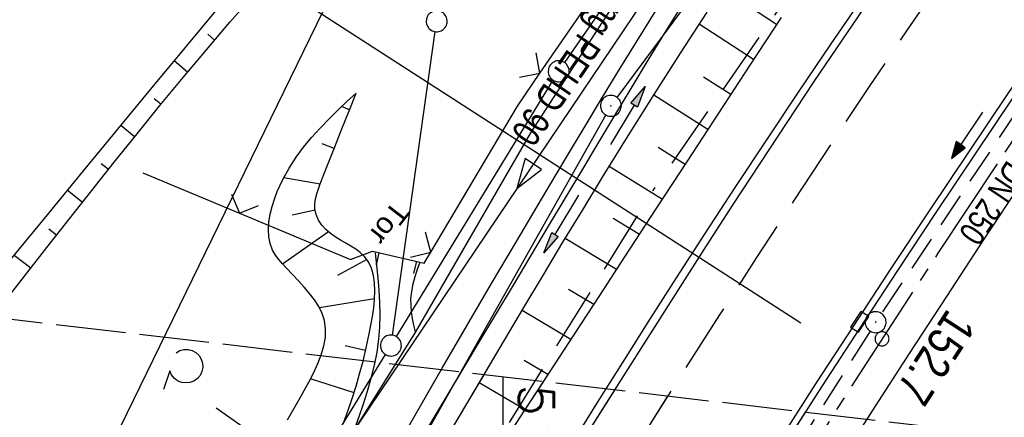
# Model space of a CAD drawing. Extents: x 510526 to 513920, y 467229 to 478797.
# Tile 177 of 256: x 510965 to 511036, y 472714 to 472743. Entities that reach past the tile are written whole.
import ezdxf
from ezdxf.enums import TextEntityAlignment as Align

# ---------------------------------------------------------------- set-up
doc = ezdxf.new("R2010")
doc.units = 0
doc.header["$LTSCALE"] = 10
doc.header["$MEASUREMENT"] = 0
for name, pattern in [('ACAD_ISO16W100', [73, 15, -6.5, 15, -6.5, 15, -7, 1, -7]), ('ACHSE', [5.5, 4, -0.5, 0.5, -0.5]), ('AUSGEZOGEN', [0]), ('LT00', [0]), ('LT05', [0.7, 0.5, -0.2]), ('LT14', [0.6, 0.5, -0.1]), ('STRICHLINIE2', [0.375, 0.25, -0.125])]:
    doc.linetypes.add(name, pattern=pattern)
doc.layers.get('0').update_dxf_attribs({"linetype": 'LT00'})
for name, color, linetype in [('-AX-020', 250, 'ACHSE'), ('-GRA-20W', 20, 'LT00'), ('-Halt-Pfeil', 4, 'LT00'), ('-Haltung', 182, 'STRICHLINIE2'), ('-Haltungsbeschriftung', 182, 'LT00'), ('-ST-20-1', 250, 'LT00'), ('ABWASSERLTG', 24, 'LT00'), ('ABWASSERLTG_FLIEßPF', 26, 'Continuous'), ('ABWASSERLTG_TEXT', 26, 'Continuous'), ('BAB-KABEL', 220, 'ACAD_ISO16W100'), ('DFK_AB_L', 21, 'LT00'), ('DFK_AB_P', 7, 'LT00'), ('DFK_GZPKT', 250, 'LT00'), ('DFK_KATASTER', 250, 'LT00'), ('DFK_NUTZUNG', 250, 'LT00'), ('PFEIL', 140, 'AUSGEZOGEN'), ('TOR_TEXT', 11, 'Continuous'), ('V93_AFBR_BAB', 250, 'LT00'), ('V93_BOESCH', 250, 'LT00'), ('V93_BOSCHUNG', 250, 'LT00'), ('V93_EINFAHRT', 250, 'LT00'), ('V93_GRABEN', 250, 'LT00'), ('V93_KA_PRUF', 182, 'LT00'), ('V93_LD_MARK', 250, 'LT00'), ('V93_LG_MARK', 250, 'LT05'), ('V93_RINNE', 182, 'LT00'), ('V93_SINKK', 182, 'LT00'), ('V93_ZAUN', 40, 'LT00'), ('V94_AFBR_BAB', 250, 'LT00'), ('V94_BOESCH', 250, 'LT00'), ('V94_BOSCHUNG', 250, 'LT00'), ('V94_EINFAHRT', 250, 'LT00'), ('V94_GRABEN', 250, 'LT00'), ('V94_LD_MARK', 250, 'LT00'), ('V94_LG_MARK', 250, 'LT05'), ('V94_RASTER', 250, 'LT00'), ('V94_RINNE', 182, 'LT00')]:
    doc.layers.add(name, color=color, linetype=linetype)
doc.layers.add('-BLATT_94-RAND', color=7, linetype='LT14', plot=False)
doc.styles.add('Beschrift', font='ARIAL.TTF')
doc.styles.add('Haltungsbeschriftung', font='ARIAL.TTF', dxfattribs={"width": 0.75})
doc.styles.get("Standard").update_dxf_attribs({"font": 'romans.shx'})
doc.styles.add('Versorgungsltg', font='ARIAL.TTF', dxfattribs={"width": 0.8, "height": 2})

# ---------------------------------------------------------------- blocks, each defined once
blk = doc.blocks.new('SYMB7201')
at = {"color": 0, "linetype": 'ByBlock'}
for p, q in [((0, 0.385), (-0.11, 0.015)), ((-0.255, -0.385), (-0.115, -0.385)), ((0.445, -0.385), (0.585, -0.385))]:
    blk.add_line(p, q, dxfattribs=at)
for points in [[(0.25, 0.015), (0.11, 0.015), (0, 0.385)], [(-0.393816, -0.383308), (-0.416239, -0.362945), (-0.432849, -0.337617), (-0.442589, -0.308936), (-0.444836, -0.27873), (-0.439449, -0.248923), (-0.426769, -0.221415), (-0.407606, -0.197958), (-0.38318, -0.180047), (-0.355047, -0.168823), (-0.325, -0.165), (-0.294953, -0.168823), (-0.26682, -0.180047), (-0.242394, -0.197959), (-0.223231, -0.221415), (-0.210551, -0.248923), (-0.205164, -0.27873), (-0.207411, -0.308936), (-0.21715, -0.337617), (-0.233761, -0.362945), (-0.256184, -0.383308)], [(0.306185, -0.383308), (0.283761, -0.362945), (0.267151, -0.337617), (0.257411, -0.308936), (0.255164, -0.27873), (0.260552, -0.248923), (0.273231, -0.221415), (0.292394, -0.197958), (0.31682, -0.180047), (0.344953, -0.168823), (0.375, -0.165), (0.405047, -0.168823), (0.43318, -0.180047), (0.457606, -0.197959), (0.476769, -0.221415), (0.489449, -0.248923), (0.494836, -0.27873), (0.492589, -0.308936), (0.48285, -0.337617), (0.466239, -0.362945), (0.443816, -0.383308)]]:
    blk.add_lwpolyline(points, dxfattribs=at)
blk = doc.blocks.new('SYMB7010')
at = {"color": 0, "linetype": 'ByBlock'}
for points in [[(-0.031408, 0.499213), (-0.093728, 0.49134), (-0.15457, 0.475719), (-0.212975, 0.452595), (-0.268021, 0.422333), (-0.31884, 0.385411), (-0.36463, 0.342411), (-0.40467, 0.29401), (-0.438329, 0.240973), (-0.465074, 0.184136), (-0.484486, 0.124395), (-0.496256, 0.062692), (-0.5002, 0)], [(0.5002, 0), (0.496256, 0.062692), (0.484485, 0.124395), (0.465074, 0.184136), (0.438329, 0.240973), (0.40467, 0.29401), (0.36463, 0.342411), (0.31884, 0.385411), (0.268021, 0.422333), (0.212975, 0.452595), (0.15457, 0.475719), (0.093728, 0.49134), (0.031408, 0.499213), (-0.031408, 0.499213)], [(-0.5002, 0), (-0.496256, -0.062692), (-0.484486, -0.124395), (-0.465075, -0.184136), (-0.438329, -0.240973), (-0.404671, -0.29401), (-0.36463, -0.342411), (-0.31884, -0.385411), (-0.268021, -0.422333), (-0.212975, -0.452595), (-0.154571, -0.475719), (-0.093728, -0.49134), (-0.031408, -0.499213), (0.031408, -0.499213)], [(0.031408, -0.499213), (0.093728, -0.491341), (0.15457, -0.475719), (0.212975, -0.452595), (0.268021, -0.422333), (0.31884, -0.385411), (0.36463, -0.342411), (0.404671, -0.294011), (0.438329, -0.240974), (0.465075, -0.184136), (0.484486, -0.124395), (0.496256, -0.062692), (0.500201, 0)]]:
    blk.add_lwpolyline(points, dxfattribs=at)
blk = doc.blocks.new('SYMB0003')
at = {"color": 0, "linetype": 'ByBlock'}
for p, q in [((-0.015712, 0), (0.010166, 0.012015)), ((0, -0.021257), (-0.015712, 0)), ((0.010166, 0.012015), (0, -0.021257))]:
    blk.add_line(p, q, dxfattribs=at)
for points in [[(-0.031395, 0.499013), (-0.093691, 0.491144), (-0.154509, 0.475528), (-0.21289, 0.452414), (-0.267913, 0.422164), (-0.318712, 0.385257), (-0.364484, 0.342274), (-0.404509, 0.293893), (-0.438154, 0.240877), (-0.464888, 0.184062), (-0.484292, 0.124345), (-0.496058, 0.062667), (-0.5, 0)], [(0.5, 0), (0.496057, 0.062667), (0.484292, 0.124345), (0.464888, 0.184062), (0.438153, 0.240877), (0.404509, 0.293893), (0.364484, 0.342274), (0.318712, 0.385257), (0.267913, 0.422164), (0.21289, 0.452414), (0.154509, 0.475528), (0.093691, 0.491144), (0.031395, 0.499013), (-0.031395, 0.499013)], [(-0.5, 0), (-0.496058, -0.062667), (-0.484292, -0.124345), (-0.464888, -0.184062), (-0.438154, -0.240877), (-0.404509, -0.293893), (-0.364485, -0.342274), (-0.318712, -0.385257), (-0.267914, -0.422164), (-0.21289, -0.452414), (-0.154509, -0.475529), (-0.093691, -0.491144), (-0.031395, -0.499014), (0.031395, -0.499014)], [(0.031395, -0.499014), (0.093691, -0.491144), (0.154509, -0.475529), (0.21289, -0.452414), (0.267914, -0.422164), (0.318712, -0.385257), (0.364485, -0.342274), (0.404509, -0.293893), (0.438154, -0.240877), (0.464889, -0.184062), (0.484292, -0.124345), (0.496058, -0.062667), (0.5, 0)]]:
    blk.add_lwpolyline(points, dxfattribs=at)
blk = doc.blocks.new('SYMB0002')
at = {"color": 0, "linetype": 'ByBlock'}
for points in [[(-0.031395, 0.499013), (-0.093691, 0.491144), (-0.154509, 0.475528), (-0.21289, 0.452414), (-0.267913, 0.422164), (-0.318712, 0.385257), (-0.364484, 0.342274), (-0.404509, 0.293893), (-0.438154, 0.240877), (-0.464888, 0.184062), (-0.484292, 0.124345), (-0.496058, 0.062667), (-0.5, 0)], [(-0.5, 0), (-0.496058, -0.062667), (-0.484292, -0.124345), (-0.464888, -0.184062), (-0.438154, -0.240877), (-0.404509, -0.293893), (-0.364485, -0.342274), (-0.318712, -0.385257), (-0.267914, -0.422164), (-0.21289, -0.452414), (-0.154509, -0.475529), (-0.093691, -0.491144), (-0.031395, -0.499014), (0.031395, -0.499014)], [(0.5, 0), (0.496057, 0.062667), (0.484292, 0.124345), (0.464888, 0.184062), (0.438153, 0.240877), (0.404509, 0.293893), (0.364484, 0.342274), (0.318712, 0.385257), (0.267913, 0.422164), (0.21289, 0.452414), (0.154509, 0.475528), (0.093691, 0.491144), (0.031395, 0.499013), (-0.031395, 0.499013)], [(0.031395, -0.499014), (0.093691, -0.491144), (0.154509, -0.475529), (0.21289, -0.452414), (0.267914, -0.422164), (0.318712, -0.385257), (0.364485, -0.342274), (0.404509, -0.293893), (0.438154, -0.240877), (0.464889, -0.184062), (0.484292, -0.124345), (0.496058, -0.062667), (0.5, 0)]]:
    blk.add_lwpolyline(points, dxfattribs=at)
blk = doc.blocks.new('SYMB0024')
at = {"color": 0, "linetype": 'ByBlock'}
for p, q in [((-0.5, 0.5), (0, 0)), ((0, 0), (0.5, 0.5))]:
    blk.add_line(p, q, dxfattribs=at)
blk = doc.blocks.new('Pfreil3')
at = {"layer": 'PFEIL'}
blk.add_hatch(color=256, dxfattribs=at).paths.add_polyline_path([(-1.549, 0.273), (-1.549, -0.273), (0, 0)])
for p, q in [((-1.549, 0), (-4.831, 0)), ((-1.549, -0.273), (-1.549, 0.273)), ((-1.549, 0.273), (0, 0)), ((0, 0), (-1.549, -0.273))]:
    blk.add_line(p, q, dxfattribs=at)
blk = doc.blocks.new('SYMB0652')
at = {"color": 0, "linetype": 'ByBlock'}
blk.add_lwpolyline([(-0.15, -0.075), (0.15, -0.075), (0.15, 0.075), (-0.15, 0.075), (-0.15, -0.075)], dxfattribs=at)
blk = doc.blocks.new('ABWASSER-FLIEßPF')
at = {"layer": 'ABWASSERLTG_FLIEßPF'}
for p, q in [((0, 0), (-0.2109, 0.0703)), ((-0.2109, 0.0703), (-0.2109, -0.0703)), ((-0.2109, -0.0703), (0, 0))]:
    blk.add_line(p, q, dxfattribs=at)
blk = doc.blocks.new('SYMB0070')
at = {"color": 0, "linetype": 'ByBlock'}
for p, q in [((-0.5, 0), (0.2, 0)), ((0.5, 0), (0.2, 0.1)), ((0.2, 0.1), (0.2, 0)), ((0.468, 0), (0.21, 0.086)), ((0.21, 0.086), (0.21, -0.086)), ((0.21, -0.086), (0.468, 0)), ((0.22, -0.072), (0.437, 0)), ((0.23, -0.058), (0.405, 0)), ((0.24, -0.045), (0.374, 0)), ((0.342, 0), (0.25, 0.031)), ((0.25, 0.031), (0.25, -0.031)), ((0.25, -0.031), (0.342, 0)), ((0.26, -0.017), (0.31, 0)), ((0.27, -0.003), (0.279, 0))]:
    blk.add_line(p, q, dxfattribs=at)
for points in [[(0.2, 0), (0.2, -0.1), (0.5, 0)], [(0.437, 0), (0.22, 0.072), (0.22, -0.072)], [(0.405, 0), (0.23, 0.058), (0.23, -0.058)], [(0.374, 0), (0.24, 0.045), (0.24, -0.045)], [(0.31, 0), (0.26, 0.017), (0.26, -0.017)], [(0.279, 0), (0.27, 0.003), (0.27, -0.003)]]:
    blk.add_lwpolyline(points, dxfattribs=at)

msp = doc.modelspace()

# ---------------------------------------------------------------- linework, layer by layer
at = {"layer": '-AX-020', "ltscale": 0.2, "flags": 128}
msp.add_lwpolyline([(513881.716, 478796.972), (513877.87, 478787.354), (513870.367, 478768.801), (513862.788, 478750.278), (513855.137, 478731.786), (513847.411, 478713.324), (513839.611, 478694.893), (513831.738, 478676.494), (513823.791, 478658.127), (513815.771, 478639.791), (513807.678, 478621.487), (513799.512, 478603.216), (513791.272, 478584.978), (513782.96, 478566.773), (513774.576, 478548.601), (513766.118, 478530.463), (513757.588, 478512.359), (513748.986, 478494.289), (513740.312, 478476.254), (513731.565, 478458.253), (513722.747, 478440.287), (513713.857, 478422.357), (513704.896, 478404.463), (513695.863, 478386.605), (513686.758, 478368.782), (513677.583, 478350.997), (513668.336, 478333.248), (513659.019, 478315.536), (513649.63, 478297.862), (513640.172, 478280.225), (513630.643, 478262.626), (513621.043, 478245.066), (513611.374, 478227.544), (513601.634, 478210.061), (513591.825, 478192.617), (513586.745, 478183.647), (513576.83, 478166.262), (513566.848, 478148.917), (513556.8, 478131.609), (513546.688, 478114.338), (513536.514, 478097.104), (513526.28, 478079.906), (513515.988, 478062.743), (513505.638, 478045.613), (513495.234, 478028.517), (513484.778, 478011.453), (513474.27, 477994.421), (513463.712, 477977.419), (513453.108, 477960.447), (513442.457, 477943.503), (513431.762, 477926.587), (513421.026, 477909.698), (513410.248, 477892.835), (513399.432, 477875.997), (513388.579, 477859.182), (513377.691, 477842.39), (513366.769, 477825.62), (513355.815, 477808.871), (513344.831, 477792.142), (513333.819, 477775.431), (513322.78, 477758.738), (513311.715, 477742.062), (513300.628, 477725.401), (513289.519, 477708.754), (513278.389, 477692.121), (513267.242, 477675.5), (513256.078, 477658.891), (513244.899, 477642.291), (513233.706, 477625.7), (513222.502, 477609.117), (513211.288, 477592.542), (513200.066, 477575.971), (513188.837, 477559.405), (513177.603, 477542.843), (513166.366, 477526.282), (513154.797, 477509.239), (513142.496, 477491.114), (513130.197, 477472.988), (513117.902, 477454.859), (513105.613, 477436.726), (513093.333, 477418.587), (513081.064, 477400.44), (513068.808, 477382.285), (513056.567, 477364.119), (513044.344, 477345.942), (513032.141, 477327.752), (513019.958, 477309.547), (513007.8, 477291.325), (512995.668, 477273.087), (512983.565, 477254.83), (512971.492, 477236.552), (512959.452, 477218.253), (512947.447, 477199.931), (512935.479, 477181.584), (512923.551, 477163.212), (512911.665, 477144.812), (512899.822, 477126.385), (512888.026, 477107.927), (512876.279, 477089.439), (512864.582, 477070.918), (512852.939, 477052.364), (512841.352, 477033.775), (512829.822, 477015.15), (512818.352, 476996.488), (512806.945, 476977.787), (512795.603, 476959.048), (512789.644, 476949.141), (512778.405, 476930.339), (512767.236, 476911.496), (512756.135, 476892.613), (512745.103, 476873.688), (512734.14, 476854.724), (512723.246, 476835.72), (512712.422, 476816.676), (512701.668, 476797.593), (512690.983, 476778.471), (512680.369, 476759.309), (512669.824, 476740.11), (512659.35, 476720.871), (512648.946, 476701.595), (512638.612, 476682.281), (512628.349, 476662.929), (512618.157, 476643.54), (512608.036, 476624.113), (512597.985, 476604.65), (512588.006, 476585.15), (512578.098, 476565.614), (512568.261, 476546.042), (512558.497, 476526.434), (512548.803, 476506.791), (512539.182, 476487.112), (512529.632, 476467.399), (512520.155, 476447.65), (512510.749, 476427.867), (512501.416, 476408.05), (512492.156, 476388.199), (512482.968, 476368.314), (512473.852, 476348.396), (512464.81, 476328.445), (512455.84, 476308.46), (512446.944, 476288.443), (512438.12, 476268.394), (512429.37, 476248.313), (512420.694, 476228.2), (512412.09, 476208.055), (512403.561, 476187.879), (512395.105, 476167.672), (512386.723, 476147.434), (512378.415, 476127.166), (512370.181, 476106.867), (512362.021, 476086.539), (512353.936, 476066.181), (512345.925, 476045.794), (512337.988, 476025.377), (512330.127, 476004.932), (512322.339, 475984.458), (512314.627, 475963.955), (512306.989, 475943.425), (512299.427, 475922.867), (512291.94, 475902.281), (512284.528, 475881.669), (512277.191, 475861.029), (512269.93, 475840.362), (512262.744, 475819.67), (512255.634, 475798.951), (512248.599, 475778.206), (512241.641, 475757.436), (512234.758, 475736.641), (512227.951, 475715.82), (512221.221, 475694.975), (512214.566, 475674.105), (512207.988, 475653.211), (512201.487, 475632.294), (512200.128, 475627.887), (512194.281, 475608.791), (512188.5, 475589.674), (512182.785, 475570.538), (512177.137, 475551.381), (512171.56, 475532.204), (512166.053, 475513.007), (512160.618, 475493.788), (512155.257, 475474.55), (512149.971, 475455.29), (512148.09, 475448.361), (512142.908, 475429.074), (512137.804, 475409.765), (512132.778, 475390.436), (512127.829, 475371.088), (512122.957, 475351.719), (512118.163, 475332.332), (512113.447, 475312.925), (512108.808, 475293.499), (512104.247, 475274.055), (512099.765, 475254.593), (512095.36, 475235.113), (512091.033, 475215.616), (512086.785, 475196.101), (512082.614, 475176.57), (512078.522, 475157.022), (512074.508, 475137.458), (512070.573, 475117.878), (512066.716, 475098.282), (512063.238, 475080.246), (512059.532, 475060.621), (512055.901, 475040.983), (512052.344, 475021.33), (512048.857, 475001.665), (512045.438, 474981.988), (512042.084, 474962.3), (512038.794, 474942.602), (512035.562, 474922.893), (512032.388, 474903.175), (512029.269, 474883.449), (512026.201, 474863.714), (512023.183, 474843.972), (512020.21, 474824.222), (512017.282, 474804.467), (512014.394, 474784.705), (512011.544, 474764.937), (512008.73, 474745.165), (512005.949, 474725.388), (512003.198, 474705.607), (512000.474, 474685.821), (511997.775, 474666.033), (511995.098, 474646.242), (511992.439, 474626.448), (511989.798, 474606.651), (511987.169, 474586.854), (511984.552, 474567.054), (511981.943, 474547.253), (511979.34, 474527.452), (511976.744, 474507.689), (511975.127, 474495.377), (511973.477, 474482.815), (511971.825, 474470.254), (511970.169, 474457.693), (511968.506, 474445.133), (511966.835, 474432.574), (511965.154, 474420.016), (511963.46, 474407.46), (511961.752, 474394.906), (511960.027, 474382.355), (511958.283, 474369.806), (511956.518, 474357.259), (511954.73, 474344.717), (511952.918, 474332.177), (511951.078, 474319.642), (511949.209, 474307.111), (511947.309, 474294.584), (511945.376, 474282.063), (511943.407, 474269.547), (511941.4, 474257.038), (511939.355, 474244.534), (511937.267, 474232.038), (511935.137, 474219.549), (511932.96, 474207.067), (511930.736, 474194.594), (511928.462, 474182.131), (511926.136, 474169.676), (511923.757, 474157.232), (511921.321, 474144.799), (511918.829, 474132.377), (511916.276, 474119.967), (511913.661, 474107.57), (511910.982, 474095.187), (511908.238, 474082.818), (511905.425, 474070.464), (511902.544, 474058.127), (511899.59, 474045.806), (511896.562, 474033.504), (511893.47, 474021.261), (511890.29, 474008.997), (511887.033, 473996.753), (511883.699, 473984.53), (511880.287, 473972.328), (511876.798, 473960.148), (511873.233, 473947.991), (511869.591, 473935.856), (511865.873, 473923.745), (511862.077, 473911.656), (511858.206, 473899.593), (511854.259, 473887.554), (511850.236, 473875.54), (511846.136, 473863.552), (511841.962, 473851.59), (511837.711, 473839.654), (511833.386, 473827.746), (511828.985, 473815.865), (511824.51, 473804.012), (511819.96, 473792.188), (511815.335, 473780.392), (511810.636, 473768.626), (511805.863, 473756.89), (511801.015, 473745.185), (511796.094, 473733.51), (511791.099, 473721.866), (511786.031, 473710.255), (511780.889, 473698.675), (511775.675, 473687.128), (511770.388, 473675.615), (511765.028, 473664.135), (511759.596, 473652.689), (511754.091, 473641.278), (511748.515, 473629.901), (511742.867, 473618.56), (511737.147, 473607.255), (511731.356, 473595.986), (511725.494, 473584.754), (511719.562, 473573.559), (511713.558, 473562.402), (511707.485, 473551.283), (511701.341, 473540.203), (511695.128, 473529.162), (511688.845, 473518.159), (511682.492, 473507.198), (511676.07, 473496.276), (511669.58, 473485.395), (511663.021, 473474.555), (511656.394, 473463.757), (511649.699, 473453.001), (511642.935, 473442.288), (511636.105, 473431.617), (511629.207, 473420.99), (511622.242, 473410.406), (511615.211, 473399.867), (511608.113, 473389.372), (511600.949, 473378.922), (511593.719, 473368.518), (511586.423, 473358.16), (511579.062, 473347.848), (511571.637, 473337.582), (511564.147, 473327.364), (511556.592, 473317.193), (511548.973, 473307.07), (511541.291, 473296.996), (511533.545, 473286.969), (511525.735, 473276.993), (511517.863, 473267.066), (511509.929, 473257.188), (511501.932, 473247.361), (511493.873, 473237.584), (511485.753, 473227.859), (511477.572, 473218.186), (511475.548, 473215.811), (511467.291, 473206.202), (511458.976, 473196.642), (511450.605, 473187.132), (511442.182, 473177.667), (511433.709, 473168.249), (511425.188, 473158.872), (511416.622, 473149.537), (511408.014, 473140.241), (511399.365, 473130.982), (511390.679, 473121.758), (511381.958, 473112.568), (511373.205, 473103.409), (511364.421, 473094.278), (511355.61, 473085.175), (511346.772, 473076.096), (511337.912, 473067.039), (511329.031, 473058.003), (511320.132, 473048.986), (511311.216, 473039.984), (511302.286, 473030.997), (511293.345, 473022.02), (511284.394, 473013.053), (511275.436, 473004.094), (511266.473, 472995.139), (511255.909, 472984.591), (511236.789, 472965.502), (511230.177, 472958.9), (511223.567, 472952.294), (511216.964, 472945.683), (511210.368, 472939.063), (511203.785, 472932.433), (511197.215, 472925.788), (511190.663, 472919.125), (511184.131, 472912.443), (511177.622, 472905.739), (511171.139, 472899.01), (511164.685, 472892.252), (511158.263, 472885.464), (511151.877, 472878.643), (511145.529, 472871.786), (511139.222, 472864.891), (511132.96, 472857.955), (511126.746, 472850.976), (511120.583, 472843.952), (511114.476, 472836.881), (511109.32, 472830.82), (511103.322, 472823.655), (511097.386, 472816.438), (511091.511, 472809.171), (511085.699, 472801.854), (511079.95, 472794.488), (511074.265, 472787.072), (511068.642, 472779.609), (511063.084, 472772.097), (511057.591, 472764.538), (511052.162, 472756.933), (511046.799, 472749.281), (511041.501, 472741.584), (511036.27, 472733.841), (511031.105, 472726.054), (511026.007, 472718.223), (511020.976, 472710.349), (511016.012, 472702.431), (511011.117, 472694.472), (511006.29, 472686.471), (511001.532, 472678.429), (510996.842, 472670.347), (510992.223, 472662.225), (510987.672, 472654.063), (510983.192, 472645.863), (510978.782, 472637.625), (510974.443, 472629.349), (510970.175, 472621.036), (510965.978, 472612.687), (510961.853, 472604.303), (510957.799, 472595.883), (510953.818, 472587.43), (510949.91, 472578.942), (510946.074, 472570.422), (510942.311, 472561.868), (510938.622, 472553.283), (510935.007, 472544.666), (510931.465, 472536.02), (510927.997, 472527.343), (510924.604, 472518.636), (510921.286, 472509.901), (510918.042, 472501.138), (510914.874, 472492.347), (510911.781, 472483.529), (510908.763, 472474.686), (510905.821, 472465.817), (510902.956, 472456.923), (510900.166, 472448.004), (510897.454, 472439.062), (510894.817, 472430.098), (510892.258, 472421.111), (510889.776, 472412.102), (510887.37, 472403.073), (510885.043, 472394.023), (510882.792, 472384.954), (510880.62, 472375.866), (510878.525, 472366.759), (510876.509, 472357.635), (510874.57, 472348.494), (510872.71, 472339.337), (510870.929, 472330.164), (510869.226, 472320.976), (510867.602, 472311.774), (510866.056, 472302.558), (510864.59, 472293.33), (510863.202, 472284.089), (510861.894, 472274.837), (510860.665, 472265.574), (510859.516, 472256.301), (510858.445, 472247.018), (510857.455, 472237.726), (510856.544, 472228.427), (510855.712, 472219.119), (510854.96, 472209.806), (510854.288, 472200.485), (510853.696, 472191.159), (510853.184, 472181.829), (510852.752, 472172.495), (510852.399, 472163.157), (510852.127, 472153.817), (510851.934, 472144.475), (510851.822, 472135.131), (510851.789, 472125.787), (510851.836, 472116.443), (510851.964, 472107.1), (510852.009, 472104.711), (510852.237, 472095.37), (510852.543, 472086.03), (510852.927, 472076.694), (510853.387, 472067.361), (510853.922, 472058.032), (510854.53, 472048.707), (510855.21, 472039.388), (510855.961, 472030.074), (510856.782, 472020.766), (510857.671, 472011.464), (510858.627, 472002.169), (510859.649, 471992.88), (510860.734, 471983.599), (510861.883, 471974.326), (510863.094, 471965.06), (510864.364, 471955.802), (510865.694, 471946.554), (510867.082, 471937.313), (510868.525, 471928.081), (510870.024, 471918.857), (510871.577, 471909.643), (510873.182, 471900.438), (510874.839, 471891.241), (510876.545, 471882.054), (510878.3, 471872.876), (510880.102, 471863.708), (510881.95, 471854.548), (510883.842, 471845.397), (510885.778, 471836.255), (510887.756, 471827.123), (510889.775, 471817.999), (510891.834, 471808.885), (510893.93, 471799.779), (510896.064, 471790.681), (510898.233, 471781.592), (510900.437, 471772.511), (510902.673, 471763.439), (510904.942, 471754.374), (510907.241, 471745.317), (510909.57, 471736.267), (510911.926, 471727.225), (510914.31, 471718.19), (510916.719, 471709.161), (510919.152, 471700.139), (510921.608, 471691.124), (510924.087, 471682.114), (510926.585, 471673.11), (510929.104, 471664.112), (510931.64, 471655.118), (510934.193, 471646.129), (510936.762, 471637.145), (510939.345, 471628.165), (510941.941, 471619.188), (510944.55, 471610.216), (510947.169, 471601.246), (510949.797, 471592.279), (510952.434, 471583.314), (510955.078, 471574.352), (510957.727, 471565.391), (510960.382, 471556.431), (510963.039, 471547.473), (510967.703, 471531.767), (510970.248, 471523.199), (510975.26, 471506.323), (510980.27, 471489.445), (510985.273, 471472.566), (510990.267, 471455.684), (510995.248, 471438.798), (511000.214, 471421.908), (511005.162, 471405.012), (511010.087, 471388.11), (511014.988, 471371.201), (511019.861, 471354.283), (511024.703, 471337.357), (511029.511, 471320.421), (511034.281, 471303.475), (511039.011, 471286.517), (511043.698, 471269.547), (511048.338, 471252.564), (511052.928, 471235.568), (511057.465, 471218.557), (511061.945, 471201.532), (511066.367, 471184.491), (511070.726, 471167.434), (511075.019, 471150.36), (511079.243, 471133.269), (511083.395, 471116.16), (511086.572, 471102.843), (511090.589, 471085.702), (511094.527, 471068.543), (511098.388, 471051.366), (511102.17, 471034.172), (511105.875, 471016.961), (511109.501, 470999.734), (511113.048, 470982.489), (511116.518, 470965.23), (511119.908, 470947.954), (511123.221, 470930.663), (511126.454, 470913.357), (511129.609, 470896.037), (511132.686, 470878.703), (511135.683, 470861.354), (511138.602, 470843.993), (511141.441, 470826.619), (511144.202, 470809.231), (511146.884, 470791.831), (511149.487, 470774.42), (511152.01, 470756.996), (511154.454, 470739.562), (511156.819, 470722.116), (511159.105, 470704.66), (511161.311, 470687.193), (511163.438, 470669.717), (511165.485, 470652.232), (511165.638, 470650.897), (511167.873, 470631.022), (511170.027, 470611.138), (511172.103, 470591.246), (511174.098, 470571.346), (511176.014, 470551.438), (511177.851, 470531.523), (511179.526, 470512.546), (511180.884, 470496.345), (511182.163, 470480.137), (511183.363, 470463.922), (511184.482, 470447.702), (511185.522, 470431.478), (511186.482, 470415.247), (511187.362, 470399.013), (511188.162, 470382.774), (511188.882, 470366.532), (511189.522, 470350.286), (511190.082, 470334.037), (511190.563, 470317.786), (511190.963, 470301.532), (511191.284, 470285.277), (511191.524, 470269.02), (511191.684, 470252.763), (511191.765, 470236.505), (511191.765, 470220.247), (511191.686, 470203.988), (511191.526, 470187.731), (511191.287, 470171.474), (511191.243, 470169.007), (511190.912, 470152.752), (511190.504, 470136.499), (511190.023, 470120.247), (511189.472, 470103.998), (511188.854, 470087.752), (511188.173, 470071.508), (511187.432, 470055.266), (511186.634, 470039.027), (511185.783, 470022.791), (511184.882, 470006.558), (511183.935, 469990.327), (511182.944, 469974.099), (511181.913, 469957.873), (511180.846, 469941.65), (511179.745, 469925.429), (511178.614, 469909.21), (511177.457, 469892.993), (511176.276, 469876.777), (511175.075, 469860.563), (511173.858, 469844.35), (511172.627, 469828.139), (511171.386, 469811.927), (511170.138, 469795.717), (511168.847, 469778.991), (511030.959, 467993.348), (511029.419, 467973.407), (511027.883, 467953.466), (511026.353, 467933.525), (511024.832, 467913.582), (511023.323, 467893.64), (511021.828, 467873.695), (511020.353, 467853.75), (511018.898, 467833.804), (511017.467, 467813.855), (511016.063, 467793.903), (511014.69, 467773.951), (511013.35, 467753.995), (511012.046, 467734.038), (511010.782, 467714.078), (511009.56, 467694.116), (511008.383, 467674.151), (511007.254, 467654.183), (511006.177, 467634.211), (511005.154, 467614.237), (511004.188, 467594.261), (511003.284, 467574.281), (511002.442, 467554.299), (511001.667, 467534.314), (511000.962, 467514.327), (511000.329, 467494.336), (510999.772, 467474.345), (510999.556, 467465.709), (510999.112, 467445.714), (510998.747, 467425.717), (510998.463, 467405.719), (510998.259, 467385.719), (510998.135, 467365.72), (510998.091, 467345.72), (510998.127, 467325.72), (510998.243, 467305.721), (510998.439, 467285.721), (510998.715, 467265.723), (510999.071, 467245.726), (510999.432, 467229.156)], dxfattribs=at)
at = {"layer": '-BLATT_94-RAND'}
msp.add_lwpolyline([(510744.523, 472747.013), (510637.258, 471828.253), (511074.29, 471777.23), (511181.555, 472695.99), (510744.523, 472747.013)], dxfattribs=at)
at = {"layer": '-GRA-20W'}
msp.add_line((511021.288, 472721.052), (510985.248, 472744.287), dxfattribs=at)
at = {"layer": '-Haltung'}
for p, q in [((511043.126, 472745.744), (511027.063, 472721.733)), ((511026.245, 472720.476), (511011.209, 472696.7))]:
    msp.add_line(p, q, dxfattribs=at)
at = {"layer": 'ABWASSERLTG', "flags": 128}
msp.add_lwpolyline([(511211.626, 472848.92), (511201.683, 472847.15), (511171.44, 472834.36), (511156.407, 472829.24), (511134.614, 472818.399), (511114.218, 472797.289), (511073.504, 472747.413), (511072.754, 472746.495), (511069.58, 472746.419), (511033.033, 472772.563), (511029.876, 472773.169), (511029.031, 472772.321), (510975.32, 472692.603), (510925.143, 472605.879), (510924.118, 472605.314), (510923.057, 472604.182), (510922.935, 472602.912), (510917.206, 472597.751), (510912.098, 472592.472), (510903.152, 472583.622), (510889.473, 472570.727), (510877.716, 472561.703), (510864.308, 472552.3), (510862.652, 472551.246), (510847.925, 472541.658), (510836.975, 472533.63), (510819.052, 472521.361), (510808.87, 472512.392), (510795.552, 472495.776), (510794.321, 472493.592), (510788.006, 472478.941), (510784.598, 472467.273), (510781.169, 472453.695), (510778.483, 472440.599), (510776.551, 472430.238), (510771.92, 472413.919), (510768.239, 472406.866), (510762.341, 472400.112), (510756.534, 472393.375), (510754.835, 472392.798), (510752.023, 472392.016), (510749.539, 472391.715), (510747.019, 472391.975), (510737.603, 472394.607), (510715.129, 472399.657), (510711.374, 472394.189), (510698.446, 472379.091)], dxfattribs=at)
at = {"layer": 'BAB-KABEL', "ltscale": 0.03, "flags": 128}
msp.add_lwpolyline([(513339.839, 477816.319), (513312.266, 477774.649), (513284.672, 477732.996), (513252.5, 477694.412), (513223.881, 477653.496), (513195.795, 477612.121), (513167.629, 477570.875), (513139.88, 477529.298), (513111.793, 477487.916), (513083.807, 477446.454), (513055.844, 477404.978), (513022.492, 477355.034), (513000.515, 477321.52), (512973.122, 477279.62), (512945.422, 477237.871), (512917.575, 477196.217), (512879.155, 477137.499), (512858.339, 477103.216), (512837.389, 477068.954), (512811.451, 477026.06), (512784.195, 476983.896), (512756.652, 476941.559), (512731.123, 476898.632), (512706.393, 476854.964), (512681.949, 476811.101), (512658.869, 476770.394), (512633.742, 476723.052), (512609.823, 476678.973), (512586.03, 476634.72), (512574.463, 476609.04), (512565.77, 476584.237), (512545.206, 476542.916), (512523.454, 476497.739), (512501.769, 476452.474), (512480.246, 476407.171), (512458.846, 476361.789), (512438.563, 476315.939), (512418.177, 476270.118), (512378.72, 476177.833), (512359.892, 476131.364), (512341.348, 476084.783), (512322.575, 476038.314), (512304.817, 475991.341), (512287.677, 475944.24), (512270.282, 475897.168), (512254.121, 475849.696), (512237.768, 475802.276), (512221.53, 475754.824), (512205.859, 475707.192), (512190.782, 475659.377), (512175.78, 475611.52), (512161.516, 475563.423), (512145.692, 475515.804), (512137.725, 475496.074), (512130.625, 475467.918), (512119.035, 475418.91), (512105.583, 475370.555), (512100.73, 475351.099), (512084.182, 475320.513), (512082.618, 475318.668), (512071.987, 475296.243), (512062.064, 475264.372), (512059.316, 475232.902), (512061.872, 475193.176), (512054.818, 475143.1), (512045.689, 475099.989), (512036.29, 475050.898), (512027.273, 475001.725), (512018.223, 474952.549), (512008.899, 474903.418), (512000.14, 474854.229), (511992.355, 474804.855), (511985.273, 474755.369), (511977.385, 474700.851), (511969.41, 474646.425), (511966.53, 474615.204), (511972.795, 474604.79), (511970.049, 474596.165), (511959.565, 474586.374), (511941.907, 474517.478), (511936.852, 474477.772), (511926.657, 474399.733), (511919.973, 474355.376), (511910.09, 474296.615), (511899.454, 474238.126), (511883.784, 474152.683), (511870.289, 474094.001), (511857.131, 474053.876), (511852.776, 474012.454), (511853.171, 473966.862), (511852.492, 473957.146), (511851.311, 473949.656), (511841.692, 473942.065), (511825.821, 473895.229), (511826.651, 473894.117), (511810.899, 473851.945), (511793.573, 473805.027), (511775.285, 473758.358), (511755.124, 473712.475), (511734.052, 473667.008), (511712.225, 473621.972), (511689.498, 473577.273), (511665.157, 473533.497), (511639.854, 473490.241), (511612.908, 473448.14), (511601.588, 473431.806), (511558.048, 473366.072), (511514.894, 473306.01), (511484.056, 473267.454), (511450.631, 473224.7), (511393.065, 473164.53), (511363.017, 473132.866), (511308.517, 473076.446), (511275.572, 473040.359), (511243.006, 473009.331), (511235.22, 472986.054), (511231.03, 472981.056), (511075.99, 472813.106), (511070.243, 472807.304), (511057.801, 472797.513), (511038.028, 472769.96), (511010.695, 472730.526), (510983.876, 472687.185), (510959.577, 472643.761), (510934.3, 472604.326), (510904.804, 472574.327), (510913.914, 472558.288), (510911.702, 472550.665), (510911.228, 472549.239), (510895.971, 472514.712), (510882.655, 472477.924), (510872.403, 472460.753), (510857.497, 472432.352), (510836.101, 472381.12), (510836.281, 472368.894), (510832.944, 472355.972), (510830.181, 472332.026), (510848.219, 472325.537), (510838.512, 472271.416), (510831.965, 472215.431), (510830.702, 472169.392), (510828.833, 472118.665), (510829.075, 472067.625), (510833.949, 472011.739), (510842.444, 471951.437), (510849.978, 471906.34), (510856.18, 471866.272), (510867.229, 471812.821), (510879.853, 471762.875), (510891.506, 471713.806), (510903.789, 471665.07), (510916.063, 471616.285), (510929.638, 471568.076), (510950.958, 471501.368), (510971.606, 471429.824), (510974.35, 471422.765), (510989.551, 471366.875), (511004.499, 471314.199), (511016.364, 471270.838), (511026.276, 471232.419), (511039.24, 471184.146), (511056.597, 471116.881), (511065.905, 471078.265), (511077.604, 471030.011), (511089.225, 470981.622), (511098.911, 470932.895), (511107.165, 470884.025), (511116.152, 470835.042), (511125.079, 470786.059), (511133.148, 470736.973), (511137.299, 470706.315), (511129.89, 470689.715), (511129.543, 470684.612), (511132.443, 470671.581), (511143.113, 470670.948), (511145.784, 470638.261), (511151.08, 470588.888), (511155.977, 470539.416), (511159.512, 470489.779), (511162.627, 470440.141), (511165.944, 470390.621), (511167.842, 470340.945), (511167.805, 470291.237), (511167.773, 470272.425), (511169.192, 470243.962), (511168.974, 470223.344), (511163.734, 470203.872), (511151.457, 470170.118), (511152.401, 470145.764), (511161.627, 470107.325), (511162.261, 470078.654), (511157.084, 470021.39), (511153.973, 469975.779), (511150.229, 469924.108), (511146.614, 469878.373), (511141.044, 469826.728), (511133.852, 469745.039), (511131.815, 469700.017), (511128.932, 469655.166), (511125.194, 469595.287), (511130.663, 469554.69), (511130.405, 469544.669), (511121.691, 469477.401)], dxfattribs=at)
at = {"layer": 'DFK_AB_L'}
for p, q in [((511008.148, 472737.192), (511035.003, 472773.318)), ((511007.331, 472735.937), (510942.699, 472621.494))]:
    msp.add_line(p, q, dxfattribs=at)
at = {"layer": 'DFK_KATASTER'}
for p, q in [((511004.396, 472739.678), (511024.295, 472768.572)), ((510962.9, 472693.71), (510988.012, 472745.225)), ((510992.065, 472720.182), (510995.135, 472741.897)), ((510992.352, 472720.08), (511003.579, 472738.42)), ((510934.582, 472625.88), (510991.568, 472718.8))]:
    msp.add_line(p, q, dxfattribs=at)
at = {"layer": 'TOR_TEXT'}
for p, q in [((510990.927, 472725.203), (510991.127, 472726.08)), ((510993.608, 472724.59), (510993.808, 472725.468))]:
    msp.add_line(p, q, dxfattribs=at)
at = {"layer": 'V93_AFBR_BAB'}
for points in [[(511027.558, 472766.256), (511026.345, 472767.169), (511025.082, 472768.241), (511015.228, 472755.181), (511001.941, 472734.669), (510993.711, 472720.425), (510989.354, 472713.439), (510980.316, 472697.831), (510970.473, 472680.461)], [(510994.44, 472662.025), (510995.191, 472663.345), (510997.131, 472666.725), (510999.084, 472670.098), (511001.047, 472673.465), (511003.585, 472677.783), (511006.139, 472682.09), (511008.713, 472686.387), (511011.305, 472690.671), (511013.919, 472694.943), (511016.385, 472698.928), (511018.868, 472702.902), (511021.369, 472706.865), (511023.885, 472710.819), (511026.415, 472714.764), (511029.066, 472718.866), (511031.732, 472722.958), (511034.416, 472727.039), (511037.117, 472731.108), (511039.838, 472735.164), (511042.082, 472738.475), (511044.339, 472741.777), (511046.608, 472745.071)], [(511025.742, 472744.407), (511023.444, 472741.022), (511021.157, 472737.63), (511018.884, 472734.228), (511016.626, 472730.817), (511014.386, 472727.394), (511012.165, 472723.959), (511010.339, 472721.101), (511008.526, 472718.236), (511006.723, 472715.364), (511004.928, 472712.486)], [(510992.15, 472711.749), (510993.887, 472714.79), (510995.637, 472717.824), (510997.398, 472720.851), (510999.17, 472723.873), (511000.95, 472726.891), (511002.738, 472729.905), (511004.533, 472732.916), (511005.783, 472735.006), (511007.038, 472737.092), (511008.302, 472739.174), (511009.577, 472741.248), (511010.866, 472743.312)]]:
    msp.add_lwpolyline(points, dxfattribs=at)
at = {"layer": 'V93_BOESCH'}
for points in [[(510947.965, 472697.774), (510948.291, 472698.298), (510952.158, 472704.372), (510956.09, 472710.405), (510960.085, 472716.395), (510964.143, 472722.343), (510965.74, 472724.395), (510967.34, 472726.446), (510968.943, 472728.493), (510970.552, 472730.535), (510972.169, 472732.569), (510973.796, 472734.595), (510975.434, 472736.61), (510977.087, 472738.612), (510978.756, 472740.6), (510980.443, 472742.572), (510982.149, 472744.527)], [(510946.52, 472698.886), (510947.496, 472700.435), (510951.177, 472706.13), (510954.924, 472711.781), (510958.737, 472717.389), (510962.615, 472722.951), (510965.063, 472725.945), (510967.512, 472728.937), (510969.964, 472731.928), (510972.42, 472734.915), (510974.88, 472737.898), (510977.347, 472740.876), (510979.822, 472743.848)], [(511019.878, 472742.911), (511017.633, 472739.489), (511015.393, 472736.065), (511013.157, 472732.639), (511010.922, 472729.212), (511008.686, 472725.786), (511006.883, 472723.025), (511005.079, 472720.264), (511003.277, 472717.502), (511001.478, 472714.737), (510999.684, 472711.97)], [(510984.556, 472714.136), (510985.388, 472715.582), (510985.751, 472716.219), (510986.105, 472716.86), (510986.437, 472717.503), (510986.733, 472718.144), (510986.979, 472718.781), (510987.163, 472719.412), (510987.271, 472720.032), (510987.29, 472720.639), (510987.206, 472721.23), (510987.041, 472721.733), (510986.801, 472722.222), (510986.498, 472722.7), (510986.145, 472723.168), (510985.755, 472723.627), (510985.341, 472724.079), (510984.917, 472724.524), (510984.494, 472724.965), (510984.205, 472725.276), (510983.934, 472725.592), (510983.694, 472725.917), (510983.497, 472726.259), (510983.317, 472726.729), (510983.219, 472727.228), (510983.192, 472727.75), (510983.228, 472728.288), (510983.319, 472728.834), (510983.455, 472729.381), (510983.629, 472729.923), (510983.832, 472730.453), (510984.229, 472731.32), (510984.678, 472732.136), (510985.175, 472732.906), (510985.713, 472733.637), (510986.287, 472734.333), (510986.89, 472735), (510987.517, 472735.645), (510988.161, 472736.272), (510988.818, 472736.888), (510989.48, 472737.499)], [(510988.585, 472713.965), (510988.901, 472714.805), (510989.195, 472715.656), (510989.468, 472716.524), (510989.724, 472717.414), (510989.965, 472718.333), (510990.192, 472719.287), (510990.409, 472720.283), (510990.531, 472720.893), (510990.641, 472721.512), (510990.731, 472722.131), (510990.792, 472722.744), (510990.814, 472723.342), (510990.789, 472723.917), (510990.709, 472724.461), (510990.564, 472724.967), (510990.346, 472725.426), (510990.045, 472725.831), (510989.763, 472726.096), (510989.442, 472726.335), (510989.091, 472726.557), (510988.724, 472726.772), (510988.35, 472726.988), (510987.982, 472727.215), (510987.63, 472727.461), (510987.305, 472727.736), (510987.02, 472728.048), (510986.78, 472728.412), (510986.608, 472728.809), (510986.516, 472729.223), (510986.51, 472729.582), (510986.56, 472729.941), (510986.653, 472730.299), (510986.773, 472730.656), (510986.908, 472731.012), (510987.427, 472732.348), (510987.943, 472733.659), (510988.457, 472734.95), (510988.969, 472736.227), (510989.48, 472737.499)]]:
    msp.add_lwpolyline(points, dxfattribs=at)
at = {"layer": 'V93_BOSCHUNG'}
for p, q in [((511017.611, 472743.699), (511019.557, 472742.422)), ((511014.023, 472742.455), (511017.916, 472739.922)), ((510979.346, 472741.295), (510978.863, 472741.706)), ((510977.415, 472739.005), (510976.46, 472739.806)), ((511014.335, 472738.673), (511016.279, 472737.42)), ((510975.508, 472736.699), (510975.025, 472737.094)), ((511010.769, 472737.379), (511014.648, 472734.925)), ((510988.999, 472736.302), (510988.437, 472736.533)), ((510973.618, 472734.375), (510972.631, 472735.171)), ((510987.892, 472733.531), (510987.034, 472733.866)), ((511011.089, 472733.627), (511013.014, 472732.42)), ((510971.744, 472732.037), (510971.233, 472732.444)), ((511007.569, 472732.269), (511011.385, 472729.923)), ((510986.894, 472730.976), (510984.289, 472731.436)), ((510969.881, 472729.686), (510968.819, 472730.532)), ((510986.532, 472729.115), (510984.887, 472728.757)), ((511007.872, 472728.561), (511009.751, 472727.417)), ((510968.031, 472727.33), (510967.473, 472727.769)), ((510987.496, 472727.567), (510984.211, 472725.27)), ((511004.433, 472727.132), (511008.115, 472724.911)), ((510966.188, 472724.97), (510965.012, 472725.883)), ((510990.232, 472725.598), (510988.135, 472724.447)), ((511004.68, 472723.479), (511006.473, 472722.398)), ((510990.794, 472722.778), (510986.846, 472722.139)), ((511001.345, 472721.976), (511004.837, 472719.892)), ((510990.147, 472719.091), (510988.688, 472719.414)), ((511001.505, 472718.387), (511003.201, 472717.385)), ((510989.324, 472716.055), (510986.21, 472717.058)), ((510998.276, 472716.8), (511001.568, 472714.875))]:
    msp.add_line(p, q, dxfattribs=at)
at = {"layer": 'V93_EINFAHRT'}
for points in [[(510989.354, 472713.439), (510989.678, 472714.352), (510989.993, 472715.266), (510990.289, 472716.182), (510990.558, 472717.102), (510990.79, 472718.025), (510990.976, 472718.954), (510991.107, 472719.889), (510991.174, 472720.759), (510991.193, 472721.635), (510991.173, 472722.516), (510991.121, 472723.4), (510991.046, 472724.286), (510990.956, 472725.175), (510990.857, 472726.064)], [(510993.711, 472720.425), (510993.609, 472720.897), (510993.517, 472721.369), (510993.445, 472721.84), (510993.401, 472722.309), (510993.398, 472722.776), (510993.45, 472723.313), (510993.555, 472723.847), (510993.7, 472724.378), (510993.87, 472724.908), (510994.054, 472725.438)]]:
    msp.add_lwpolyline(points, dxfattribs=at)
at = {"layer": 'V93_GRABEN'}
for points in [[(510993.169, 472711.154), (510995.689, 472715.358), (510998.209, 472719.562), (511000.728, 472723.767), (511003.246, 472727.974), (511005.762, 472732.184), (511006.909, 472734.106), (511008.059, 472736.027), (511009.213, 472737.945), (511010.374, 472739.859), (511011.544, 472741.766), (511012.727, 472743.665)], [(511014.561, 472743.285), (511012.664, 472740.349), (511010.783, 472737.403), (511008.921, 472734.446), (511007.079, 472731.476), (511005.659, 472729.157), (511004.251, 472726.831), (511002.85, 472724.499), (511001.457, 472722.164), (511000.068, 472719.826), (510998.682, 472717.486), (510997.296, 472715.145), (510995.909, 472712.806)]]:
    msp.add_lwpolyline(points, dxfattribs=at)
at = {"layer": 'V93_LD_MARK'}
msp.add_lwpolyline([(510981.455, 472672.013), (510982.527, 472673.914), (510983.977, 472676.473), (510985.435, 472679.028), (510986.901, 472681.578), (510989.045, 472685.264), (510991.209, 472688.938), (510993.393, 472692.601), (510995.594, 472696.253), (510997.81, 472699.897), (511000.039, 472703.532), (511004.203, 472710.25), (511008.407, 472716.944), (511012.65, 472723.612), (511014.549, 472726.569), (511016.458, 472729.52), (511018.377, 472732.463), (511020.309, 472735.399), (511022.255, 472738.325), (511024.217, 472741.242), (511026.196, 472744.147)], dxfattribs=at)
at = {"layer": 'V93_LG_MARK', "flags": 128}
msp.add_lwpolyline([(510984.222, 472669.884), (510985.191, 472671.586), (510987.557, 472675.706), (510989.938, 472679.818), (510992.067, 472683.467), (510994.207, 472687.109), (510996.361, 472690.744), (510998.528, 472694.37), (511000.71, 472697.987), (511002.908, 472701.595), (511005.39, 472705.624), (511007.892, 472709.641), (511010.412, 472713.646), (511012.949, 472717.64), (511015.502, 472721.625), (511018.153, 472725.729), (511020.82, 472729.822), (511023.505, 472733.904), (511026.21, 472737.972), (511028.935, 472742.027), (511031.623, 472745.981), (511034.331, 472749.921), (511037.059, 472753.847), (511039.806, 472757.761), (511042.571, 472761.661), (511045.535, 472765.802), (511048.518, 472769.928), (511051.52, 472774.042), (511054.538, 472778.143), (511057.574, 472782.231), (511059.133, 472784.318), (511060.695, 472786.402), (511062.259, 472788.485), (511063.824, 472790.567)], dxfattribs=at)
at = {"layer": 'V93_RINNE'}
for points in [[(511041.459, 472745.32), (511038.751, 472741.364), (511036.057, 472737.398), (511033.282, 472733.28), (511030.522, 472729.152), (511027.78, 472725.012), (511025.056, 472720.86), (511022.351, 472716.696), (511018.094, 472710.048), (511013.889, 472703.367), (511009.738, 472696.652), (511007.159, 472692.419), (511004.601, 472688.174), (511002.062, 472683.917), (510999.543, 472679.648), (510997.042, 472675.369), (510994.661, 472671.256), (510992.298, 472667.133), (510990.931, 472664.724)], [(510991.316, 472664.427), (510992.777, 472666.998), (510995.137, 472671.111), (510997.514, 472675.215), (511000.018, 472679.499), (511002.539, 472683.772), (511005.08, 472688.033), (511007.64, 472692.283), (511010.222, 472696.52), (511013.322, 472701.542), (511016.452, 472706.546), (511019.612, 472711.53), (511022.801, 472716.496), (511025.507, 472720.661), (511028.232, 472724.813), (511030.975, 472728.953), (511033.735, 472733.082), (511036.511, 472737.2), (511039.193, 472741.147), (511041.89, 472745.085)]]:
    msp.add_lwpolyline(points, dxfattribs=at)
at = {"layer": 'V93_ZAUN'}
for p, q in [((511002.627, 472738.917), (511011.131, 472751.273)), ((510974.203, 472731.789), (510981.124, 472728.9))]:
    msp.add_line(p, q, dxfattribs=at)
for points in [[(510994.811, 472726.12), (511001.015, 472736.574), (511002.627, 472738.917)], [(510981.124, 472728.9), (510989.067, 472725.585), (510990.647, 472726.19), (510994.351, 472725.344), (510994.811, 472726.12)]]:
    msp.add_lwpolyline(points, dxfattribs=at)
at = {"layer": 'V94_AFBR_BAB'}
for points in [[(510992.255, 472718.09), (510989.354, 472713.439), (510980.316, 472697.831), (510967.783, 472675.714), (510956.028, 472655.071), (510944.442, 472634.455), (510931.804, 472612.568)], [(510963.768, 472661.56), (510966.096, 472665.659), (510968.424, 472669.758), (510970.754, 472673.856), (510972.546, 472677.002), (510974.338, 472680.147), (510976.13, 472683.293), (510977.919, 472686.44), (510979.705, 472689.589), (510981.486, 472692.741), (510983.261, 472695.896), (510984.741, 472698.539), (510986.218, 472701.184), (510987.694, 472703.829), (510989.173, 472706.473), (510990.658, 472709.113), (510992.15, 472711.749), (510993.887, 472714.79), (510995.568, 472717.704)], [(511007.33, 472716.331), (511006.723, 472715.363), (511004.928, 472712.486)]]:
    msp.add_lwpolyline(points, dxfattribs=at)
at = {"layer": 'V94_BOESCH'}
for points in [[(510984.556, 472714.136), (510985.388, 472715.583), (510985.751, 472716.219), (510986.105, 472716.86), (510986.437, 472717.503), (510986.733, 472718.144), (510986.951, 472718.71)], [(510988.585, 472713.965), (510988.901, 472714.806), (510989.195, 472715.656), (510989.468, 472716.524), (510989.724, 472717.414), (510989.965, 472718.333), (510989.971, 472718.357)], [(511002.855, 472716.853), (511001.478, 472714.737), (510999.684, 472711.97)]]:
    msp.add_lwpolyline(points, dxfattribs=at)
at = {"layer": 'V94_BOSCHUNG'}
for p, q in [((510989.324, 472716.055), (510986.21, 472717.058)), ((510998.276, 472716.8), (511001.568, 472714.875))]:
    msp.add_line(p, q, dxfattribs=at)
at = {"layer": 'V94_EINFAHRT'}
msp.add_lwpolyline([(510989.354, 472713.439), (510989.678, 472714.352), (510989.993, 472715.266), (510990.289, 472716.182), (510990.558, 472717.102), (510990.79, 472718.025), (510990.836, 472718.256)], dxfattribs=at)
at = {"layer": 'V94_GRABEN'}
for points in [[(510998.601, 472717.35), (510997.296, 472715.145), (510995.909, 472712.806), (510994.518, 472710.469), (510993.196, 472708.257), (510991.872, 472706.047), (510990.548, 472703.838), (510989.225, 472701.627), (510987.907, 472699.414), (510986.596, 472697.196), (510985.294, 472694.974), (510983.709, 472692.233), (510982.14, 472689.483), (510980.585, 472686.725), (510979.042, 472683.96), (510977.509, 472681.189), (510975.985, 472678.412), (510974.468, 472675.632), (510972.956, 472672.85), (510971.364, 472669.91), (510969.774, 472666.97), (510968.184, 472664.03), (510966.592, 472661.092), (510964.996, 472658.156)], [(510993.169, 472711.154), (510995.689, 472715.358), (510996.995, 472717.537)]]:
    msp.add_lwpolyline(points, dxfattribs=at)
at = {"layer": 'V94_LD_MARK'}
msp.add_lwpolyline([(510965.269, 472643.583), (510967.3, 472647.073), (510969.319, 472650.57), (510971.327, 472654.073), (510973.325, 472657.582), (510975.313, 472661.096), (510976.757, 472663.659), (510978.198, 472666.223), (510979.639, 472668.788), (510981.081, 472671.352), (510982.527, 472673.914), (510983.977, 472676.473), (510985.435, 472679.028), (510986.901, 472681.578), (510989.045, 472685.264), (510991.209, 472688.938), (510993.393, 472692.601), (510995.594, 472696.253), (510997.81, 472699.897), (511000.039, 472703.532), (511004.203, 472710.25), (511007.975, 472716.255)], dxfattribs=at)
at = {"layer": 'V94_LG_MARK', "flags": 128}
msp.add_lwpolyline([(510974.374, 472652.259), (510977.141, 472657.268), (510978.193, 472659.169), (510980.508, 472663.318), (510982.841, 472667.457), (510985.191, 472671.586), (510987.557, 472675.706), (510989.938, 472679.818), (510992.067, 472683.467), (510994.207, 472687.109), (510996.361, 472690.744), (510998.528, 472694.37), (511000.71, 472697.987), (511002.908, 472701.595), (511005.39, 472705.624), (511007.892, 472709.641), (511010.412, 472713.646), (511011.787, 472715.81)], dxfattribs=at)
at = {"layer": 'V94_RASTER'}
msp.add_line((511000, 472698.278), (511000, 472717.186), dxfattribs=at)
at = {"layer": 'V94_RINNE'}
for points in [[(511021.088, 472714.724), (511018.094, 472710.048), (511013.889, 472703.367), (511009.738, 472696.652), (511007.159, 472692.419), (511004.601, 472688.174), (511002.062, 472683.917), (510999.543, 472679.648), (510997.042, 472675.369), (510994.661, 472671.256), (510992.298, 472667.133), (510989.953, 472663), (510987.626, 472658.856), (510985.32, 472654.701), (510982.517, 472649.585), (510979.743, 472644.453), (510976.999, 472639.306), (510974.283, 472634.143), (510971.334, 472628.463), (510968.417, 472622.766), (510965.53, 472617.053), (510962.675, 472611.325)], [(510963.162, 472611.194), (510965.993, 472616.88), (510968.855, 472622.551), (510971.748, 472628.206), (510974.672, 472633.845), (510976.861, 472638.016), (510979.069, 472642.176), (510981.295, 472646.327), (510983.541, 472650.467), (510985.808, 472654.596), (510988.111, 472658.741), (510990.435, 472662.875), (510992.777, 472666.998), (510995.137, 472671.111), (510997.514, 472675.215), (511000.018, 472679.499), (511002.539, 472683.772), (511005.08, 472688.033), (511007.64, 472692.283), (511010.222, 472696.52), (511013.322, 472701.542), (511016.452, 472706.546), (511019.612, 472711.53), (511021.623, 472714.662)]]:
    msp.add_lwpolyline(points, dxfattribs=at)

# ---------------------------------------------------------------- block references
at = {"layer": '-Halt-Pfeil', "xscale": 4.000000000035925, "yscale": 4, "zscale": 4, "rotation": 236.2179421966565}
msp.add_blockref('SYMB0070', (511033.176, 472734.476), dxfattribs=at)
at = {"layer": '-ST-20-1', "rotation": 258.929999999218}
msp.add_blockref('SYMB0002', (511027.102, 472719.918), dxfattribs=at)
at = {"layer": 'ABWASSERLTG_FLIEßPF', "xscale": 10.00000000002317, "yscale": 10, "zscale": 10, "rotation": 236.0298272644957}
msp.add_blockref('ABWASSER-FLIEßPF', (511000.969, 472730.672), dxfattribs=at)
at = {"layer": 'DFK_AB_P', "xscale": 1.499999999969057, "yscale": 1.5, "zscale": 1.5, "rotation": 251.2881100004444}
msp.add_blockref('SYMB0003', (511007.7, 472736.59), dxfattribs=at)
at = {"layer": 'DFK_GZPKT', "xscale": 1.499999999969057, "yscale": 1.5, "zscale": 1.5, "rotation": 251.2881100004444}
for p in [(510995.24, 472742.64), (511003.97, 472739.06), (510991.96, 472719.44)]:
    msp.add_blockref('SYMB7010', p, dxfattribs=at)
at = {"layer": 'DFK_NUTZUNG', "xscale": 10, "yscale": 10, "zscale": 10, "rotation": 251.28826}
msp.add_blockref('SYMB7201', (510978.96, 472713.97), dxfattribs=at)
at = {"layer": 'PFEIL'}
for p, rotation in [((511010.163, 472737.965), 58.86517523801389), ((511002.903, 472726.062), 238.8803861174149)]:
    msp.add_blockref('Pfreil3', p, dxfattribs=dict(at, rotation=rotation))
at = {"layer": 'V93_KA_PRUF', "xscale": 1.499999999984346, "yscale": 1.5, "zscale": 1.5, "rotation": 232.4313115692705}
msp.add_blockref('SYMB0003', (511026.646, 472721.11), dxfattribs=at)
at = {"layer": 'V93_SINKK', "xscale": 4.500000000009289, "yscale": 4.5, "zscale": 4.5, "rotation": 236.9970705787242}
msp.add_blockref('SYMB0652', (511025.501, 472721.137), dxfattribs=at)
at = {"layer": 'V93_ZAUN', "yscale": 2.100000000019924, "zscale": 2.1}
for p, xscale, rotation in [((511002.627, 472738.917), 2.09999999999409, 55.46468219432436), ((510981.124, 472728.9), 2.099999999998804, 337.3462821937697), ((510994.811, 472726.12), 2.100000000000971, 59.31255219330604)]:
    msp.add_blockref('SYMB0024', p, dxfattribs=dict(at, xscale=xscale, rotation=rotation))

# ---------------------------------------------------------------- texts
at = {"layer": '-Haltungsbeschriftung', "style": 'Haltungsbeschriftung', "width": 0.75}
msp.add_text('KMZR DN 250', height=1.8, rotation=236.21794, dxfattribs=at).set_placement((511039.342, 472737.649))
at = {"layer": '-ST-20-1', "style": 'Beschrift', "width": 0.8}
msp.add_text('  152.7', height=2.5, rotation=-122.92531, dxfattribs=at).set_placement((511032.656, 472723.463))
at = {"layer": 'ABWASSERLTG_TEXT', "style": 'Versorgungsltg', "width": 0.75}
msp.add_text('Abwasserdruckleitung PEHD 90', height=2, rotation=235.69345, dxfattribs=at).set_placement((511008.901, 472746.985), align=Align.CENTER)
at = {"layer": 'TOR_TEXT', "style": 'Beschrift'}
msp.add_text('Tor', height=1.5, rotation=232.4313, dxfattribs=at).set_placement((510992.196, 472729.883))
at = {"layer": 'V94_RASTER', "width": 1.058}
msp.add_text(' 511000', height=2.5, rotation=270.00048, dxfattribs=at).set_placement((511001.122, 472718.482))

doc.saveas('drawing.dxf')
